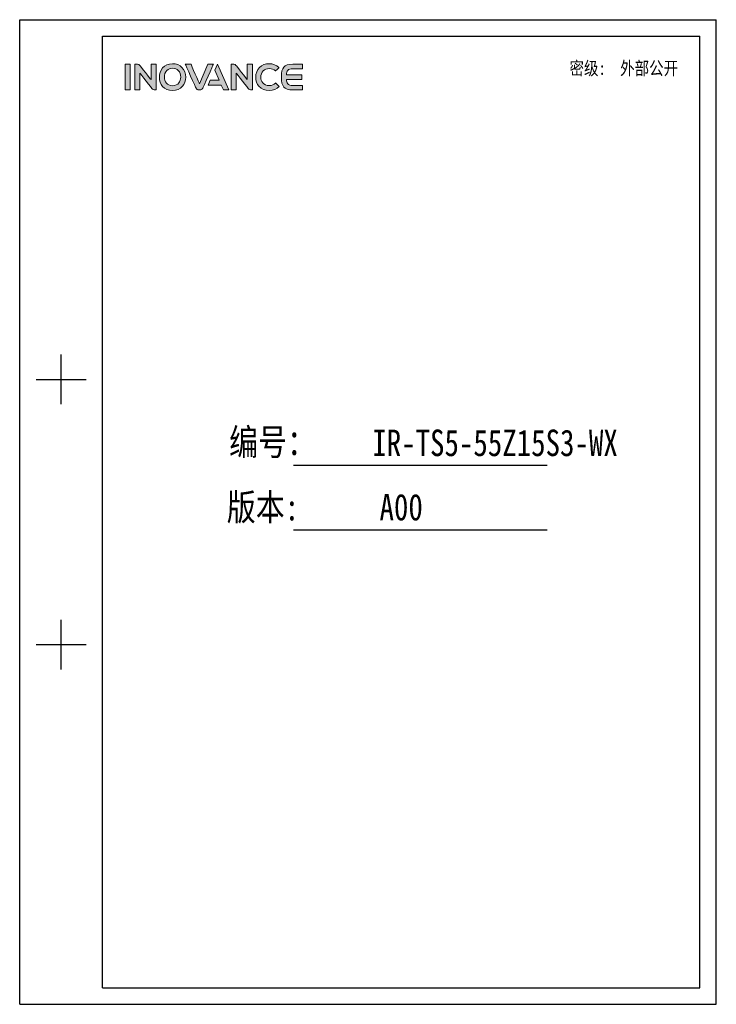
# Model space of a CAD drawing. Header units: millimetres. Extents: x 4086 to 8318, y 123 to 1549.
# Tile 1 of 54: x 4086 to 5094, y 123 to 1549. Entities that reach past the tile are written whole.
import ezdxf
from ezdxf.enums import TextEntityAlignment as Align

# ---------------------------------------------------------------- set-up
doc = ezdxf.new("R2010")
doc.units = ezdxf.units.MM
doc.layers.add('logo-蓝色', color=7, linetype='Continuous', true_color=0x008ccf)
doc.styles.get("Standard").update_dxf_attribs({"font": 'SourceHanSansCN-Normal.ttf'})
doc.styles.add('仿宋体', font='STFANGSO.TTF', dxfattribs={"width": 0.8})

# ---------------------------------------------------------------- blocks, each defined once
blk = doc.blocks.new('1')
at = {"layer": 'logo-蓝色'}
h = blk.add_hatch(color=256, dxfattribs=at)
h.dxf.hatch_style = 1
edge = h.paths.add_edge_path()
edge.add_spline(control_points=[(4238.3, 1447.6), (4238.3, 1447.6), (4245.7, 1447.6), (4245.7, 1447.6), (4245.7, 1447.6), (4245.7, 1447.6), (4245.7, 1484.7), (4245.7, 1484.7), (4245.7, 1484.7), (4245.7, 1484.7), (4238.3, 1484.7), (4238.3, 1484.7), (4238.3, 1484.7), (4238.3, 1484.7), (4238.3, 1447.6), (4238.3, 1447.6)], knot_values=[0, 0, 0, 0, 0.25, 0.25, 0.25, 0.25, 0.5, 0.5, 0.5, 0.5, 0.75, 0.75, 0.75, 0.75, 1, 1, 1, 1], degree=3, periodic=1)
h = blk.add_hatch(color=256, dxfattribs=at)
h.dxf.hatch_style = 1
edge = h.paths.add_edge_path()
edge.add_spline(control_points=[(4275.8, 1484.8), (4275.8, 1484.8), (4275.8, 1462.4), (4275.8, 1462.4), (4275.8, 1462.4), (4275.8, 1462.4), (4259.4, 1483.1), (4259.4, 1483.1), (4259.4, 1483.1), (4258.7, 1484.1), (4257.5, 1484.7), (4256.2, 1484.7), (4256.2, 1484.7), (4256.2, 1484.7), (4252.2, 1484.7), (4252.2, 1484.7), (4252.2, 1484.7), (4252.2, 1484.7), (4252.2, 1447.6), (4252.2, 1447.6), (4252.2, 1447.6), (4252.2, 1447.6), (4259.6, 1447.6), (4259.6, 1447.6), (4259.6, 1447.6), (4259.6, 1447.6), (4259.6, 1471.8), (4259.6, 1471.8), (4259.6, 1471.8), (4259.6, 1471.8), (4278, 1448.7), (4278, 1448.7), (4278, 1448.7), (4278.5, 1448), (4279.3, 1447.6), (4280.3, 1447.6), (4280.3, 1447.6), (4280.3, 1447.6), (4283.2, 1447.6), (4283.2, 1447.6), (4283.2, 1447.6), (4283.2, 1447.6), (4283.2, 1484.8), (4283.2, 1484.8), (4283.2, 1484.8), (4283.2, 1484.8), (4275.8, 1484.8), (4275.8, 1484.8)], knot_values=[0, 0, 0, 0, 0.083333, 0.083333, 0.083333, 0.083333, 0.166667, 0.166667, 0.166667, 0.166667, 0.25, 0.25, 0.25, 0.25, 0.333333, 0.333333, 0.333333, 0.333333, 0.416667, 0.416667, 0.416667, 0.416667, 0.5, 0.5, 0.5, 0.5, 0.583333, 0.583333, 0.583333, 0.583333, 0.666667, 0.666667, 0.666667, 0.666667, 0.75, 0.75, 0.75, 0.75, 0.833333, 0.833333, 0.833333, 0.833333, 0.916667, 0.916667, 0.916667, 0.916667, 1, 1, 1, 1], degree=3, periodic=1)
h = blk.add_hatch(color=256, dxfattribs=at)
h.dxf.hatch_style = 1
edge = h.paths.add_edge_path(flags=16)
edge.add_spline(control_points=[(4298.7, 1475.5), (4300.8, 1477.7), (4303.6, 1478.8), (4307, 1478.8), (4307, 1478.8), (4310.4, 1478.8), (4313.2, 1477.7), (4315.3, 1475.6), (4315.3, 1475.6), (4317.6, 1473.2), (4318.8, 1469.7), (4318.8, 1465.9), (4318.8, 1465.9), (4318.7, 1460), (4315.5, 1453.6), (4307, 1453.6), (4307, 1453.6), (4298.6, 1453.6), (4295.4, 1459.9), (4295.2, 1465.8), (4295.2, 1465.8), (4295.1, 1469.6), (4296.4, 1473.2), (4298.7, 1475.5)], knot_values=[0, 0, 0, 0, 0.166667, 0.166667, 0.166667, 0.166667, 0.333333, 0.333333, 0.333333, 0.333333, 0.5, 0.5, 0.5, 0.5, 0.666667, 0.666667, 0.666667, 0.666667, 0.833333, 0.833333, 0.833333, 0.833333, 1, 1, 1, 1], degree=3, periodic=0)
edge = h.paths.add_edge_path()
edge.add_spline(control_points=[(4307, 1485.5), (4293.9, 1485.5), (4287.9, 1475.4), (4287.9, 1465.9), (4287.9, 1465.9), (4287.9, 1460.8), (4289.6, 1456.1), (4292.6, 1452.7), (4292.6, 1452.7), (4296, 1448.9), (4301, 1446.8), (4307, 1446.8), (4307, 1446.8), (4313, 1446.8), (4318, 1448.9), (4321.4, 1452.8), (4321.4, 1452.8), (4324.3, 1456.2), (4326, 1460.9), (4326.1, 1466), (4326.1, 1466), (4326.1, 1471.5), (4324.1, 1476.7), (4320.6, 1480.2), (4320.6, 1480.2), (4317.2, 1483.7), (4312.5, 1485.5), (4307, 1485.5)], knot_values=[0, 0, 0, 0, 0.142857, 0.142857, 0.142857, 0.142857, 0.285714, 0.285714, 0.285714, 0.285714, 0.428571, 0.428571, 0.428571, 0.428571, 0.571429, 0.571429, 0.571429, 0.571429, 0.714286, 0.714286, 0.714286, 0.714286, 0.857143, 0.857143, 0.857143, 0.857143, 1, 1, 1, 1], degree=3, periodic=0)
h = blk.add_hatch(color=256, dxfattribs=at)
h.dxf.hatch_style = 1
edge = h.paths.add_edge_path()
edge.add_spline(control_points=[(4358, 1484.7), (4358, 1484.7), (4345.8, 1456.4), (4345.8, 1456.4), (4345.8, 1456.4), (4345.8, 1456.4), (4333.7, 1484.7), (4333.7, 1484.7), (4333.7, 1484.7), (4333.7, 1484.7), (4325.4, 1484.7), (4325.4, 1484.7), (4325.4, 1484.7), (4325.4, 1484.7), (4341, 1450), (4341, 1450), (4341, 1450), (4341.6, 1448.6), (4343, 1447.6), (4344.7, 1447.6), (4344.7, 1447.6), (4344.7, 1447.6), (4344.7, 1447.6), (4344.7, 1447.6), (4344.7, 1447.6), (4344.7, 1447.6), (4346.9, 1447.6), (4346.9, 1447.6), (4346.9, 1447.6), (4346.9, 1447.6), (4347, 1447.6), (4347, 1447.6), (4347, 1447.6), (4348.6, 1447.6), (4350, 1448.6), (4350.6, 1450), (4350.6, 1450), (4350.6, 1450), (4366.2, 1484.7), (4366.2, 1484.7), (4366.2, 1484.7), (4366.2, 1484.7), (4358, 1484.7), (4358, 1484.7)], knot_values=[0, 0, 0, 0, 0.090909, 0.090909, 0.090909, 0.090909, 0.181818, 0.181818, 0.181818, 0.181818, 0.272727, 0.272727, 0.272727, 0.272727, 0.363636, 0.363636, 0.363636, 0.363636, 0.454545, 0.454545, 0.454545, 0.454545, 0.545455, 0.545455, 0.545455, 0.545455, 0.636364, 0.636364, 0.636364, 0.636364, 0.727273, 0.727273, 0.727273, 0.727273, 0.818182, 0.818182, 0.818182, 0.818182, 0.909091, 0.909091, 0.909091, 0.909091, 1, 1, 1, 1], degree=3, periodic=1)
h = blk.add_hatch(color=256, dxfattribs=at)
h.dxf.hatch_style = 1
edge = h.paths.add_edge_path()
edge.add_spline(control_points=[(4371.9, 1484.7), (4371.9, 1484.7), (4368.1, 1476.1), (4368.1, 1476.1), (4368.1, 1476.1), (4368.1, 1476.1), (4374.5, 1461.4), (4374.5, 1461.4), (4374.5, 1461.4), (4374.5, 1461.4), (4361.5, 1461.4), (4361.5, 1461.4), (4361.5, 1461.4), (4361.5, 1461.4), (4358.4, 1454.5), (4358.4, 1454.5), (4358.4, 1454.5), (4358.4, 1454.5), (4377.4, 1454.5), (4377.4, 1454.5), (4377.4, 1454.5), (4377.4, 1454.5), (4380.5, 1447.6), (4380.5, 1447.6), (4380.5, 1447.6), (4380.5, 1447.6), (4388.6, 1447.6), (4388.6, 1447.6), (4388.6, 1447.6), (4388.6, 1447.6), (4371.9, 1484.7), (4371.9, 1484.7)], knot_values=[0, 0, 0, 0, 0.125, 0.125, 0.125, 0.125, 0.25, 0.25, 0.25, 0.25, 0.375, 0.375, 0.375, 0.375, 0.5, 0.5, 0.5, 0.5, 0.625, 0.625, 0.625, 0.625, 0.75, 0.75, 0.75, 0.75, 0.875, 0.875, 0.875, 0.875, 1, 1, 1, 1], degree=3, periodic=1)
h = blk.add_hatch(color=256, dxfattribs=at)
h.dxf.hatch_style = 1
edge = h.paths.add_edge_path()
edge.add_spline(control_points=[(4415.2, 1484.8), (4415.2, 1484.8), (4415.2, 1462.4), (4415.2, 1462.4), (4415.2, 1462.4), (4415.2, 1462.4), (4398.8, 1483.1), (4398.8, 1483.1), (4398.8, 1483.1), (4398.1, 1484.1), (4397, 1484.7), (4395.7, 1484.7), (4395.7, 1484.7), (4395.7, 1484.7), (4391.7, 1484.7), (4391.7, 1484.7), (4391.7, 1484.7), (4391.7, 1484.7), (4391.7, 1447.6), (4391.7, 1447.6), (4391.7, 1447.6), (4391.7, 1447.6), (4399, 1447.6), (4399, 1447.6), (4399, 1447.6), (4399, 1447.6), (4399, 1471.8), (4399, 1471.8), (4399, 1471.8), (4399, 1471.8), (4417.4, 1448.7), (4417.4, 1448.7), (4417.4, 1448.7), (4418, 1448), (4418.8, 1447.6), (4419.7, 1447.6), (4419.7, 1447.6), (4419.7, 1447.6), (4422.6, 1447.6), (4422.6, 1447.6), (4422.6, 1447.6), (4422.6, 1447.6), (4422.6, 1484.8), (4422.6, 1484.8), (4422.6, 1484.8), (4422.6, 1484.8), (4415.2, 1484.8), (4415.2, 1484.8)], knot_values=[0, 0, 0, 0, 0.083333, 0.083333, 0.083333, 0.083333, 0.166667, 0.166667, 0.166667, 0.166667, 0.25, 0.25, 0.25, 0.25, 0.333333, 0.333333, 0.333333, 0.333333, 0.416667, 0.416667, 0.416667, 0.416667, 0.5, 0.5, 0.5, 0.5, 0.583333, 0.583333, 0.583333, 0.583333, 0.666667, 0.666667, 0.666667, 0.666667, 0.75, 0.75, 0.75, 0.75, 0.833333, 0.833333, 0.833333, 0.833333, 0.916667, 0.916667, 0.916667, 0.916667, 1, 1, 1, 1], degree=3, periodic=1)
h = blk.add_hatch(color=256, dxfattribs=at)
h.dxf.hatch_style = 1
edge = h.paths.add_edge_path()
edge.add_spline(control_points=[(4456.1, 1457.4), (4453.9, 1455.2), (4450.4, 1453.8), (4447.1, 1453.8), (4447.1, 1453.8), (4438, 1453.8), (4434.7, 1460.1), (4434.7, 1466), (4434.7, 1466), (4434.7, 1469.5), (4435.9, 1472.8), (4438.2, 1475.1), (4438.2, 1475.1), (4440.4, 1477.3), (4443.4, 1478.4), (4447.1, 1478.4), (4447.1, 1478.4), (4450.5, 1478.4), (4453.5, 1477.2), (4455.8, 1475), (4455.8, 1475), (4455.8, 1475), (4455.9, 1474.9), (4455.9, 1474.9), (4455.9, 1474.9), (4455.9, 1474.9), (4460.9, 1479.7), (4460.9, 1479.7), (4460.9, 1479.7), (4460.9, 1479.7), (4460.7, 1479.8), (4460.7, 1479.8), (4460.7, 1479.8), (4456.9, 1483.5), (4452.2, 1485.5), (4447.1, 1485.5), (4447.1, 1485.5), (4441.3, 1485.5), (4436.4, 1483.6), (4432.9, 1480.1), (4432.9, 1480.1), (4429.4, 1476.6), (4427.4, 1471.4), (4427.4, 1465.9), (4427.4, 1465.9), (4427.5, 1460.8), (4429.1, 1456.1), (4432.1, 1452.8), (4432.1, 1452.8), (4435.6, 1448.9), (4440.8, 1446.8), (4447.1, 1446.8), (4447.1, 1446.8), (4452.6, 1446.8), (4457.5, 1448.7), (4461.2, 1452.3), (4461.2, 1452.3), (4461.2, 1452.3), (4461.3, 1452.5), (4461.3, 1452.5), (4461.3, 1452.5), (4461.3, 1452.5), (4456.3, 1457.6), (4456.3, 1457.6), (4456.3, 1457.6), (4456.3, 1457.6), (4456.1, 1457.4), (4456.1, 1457.4)], knot_values=[0, 0, 0, 0, 0.058824, 0.058824, 0.058824, 0.058824, 0.117647, 0.117647, 0.117647, 0.117647, 0.176471, 0.176471, 0.176471, 0.176471, 0.235294, 0.235294, 0.235294, 0.235294, 0.294118, 0.294118, 0.294118, 0.294118, 0.352941, 0.352941, 0.352941, 0.352941, 0.411765, 0.411765, 0.411765, 0.411765, 0.470588, 0.470588, 0.470588, 0.470588, 0.529412, 0.529412, 0.529412, 0.529412, 0.588235, 0.588235, 0.588235, 0.588235, 0.647059, 0.647059, 0.647059, 0.647059, 0.705882, 0.705882, 0.705882, 0.705882, 0.764706, 0.764706, 0.764706, 0.764706, 0.823529, 0.823529, 0.823529, 0.823529, 0.882353, 0.882353, 0.882353, 0.882353, 0.941176, 0.941176, 0.941176, 0.941176, 1, 1, 1, 1], degree=3, periodic=0)
h = blk.add_hatch(color=256, dxfattribs=at)
h.dxf.hatch_style = 1
edge = h.paths.add_edge_path()
edge.add_spline(control_points=[(4481.2, 1478.2), (4481.2, 1478.2), (4495.1, 1478.2), (4495.1, 1478.2), (4495.1, 1478.2), (4495.1, 1478.2), (4495.1, 1484.7), (4495.1, 1484.7), (4495.1, 1484.7), (4495.1, 1484.7), (4481.1, 1484.7), (4481.1, 1484.7), (4481.1, 1484.7), (4468.1, 1484.7), (4464.6, 1479.8), (4464.6, 1466.6), (4464.6, 1466.6), (4464.6, 1466.6), (4464.6, 1466.2), (4464.6, 1466.2), (4464.6, 1466.2), (4464.6, 1466.2), (4464.6, 1466.2), (4464.6, 1466.2), (4464.6, 1466.2), (4464.6, 1466.2), (4464.6, 1466.1), (4464.6, 1466.1), (4464.6, 1466.1), (4464.6, 1466.1), (4464.6, 1466.1), (4464.6, 1466.1), (4464.6, 1466.1), (4464.6, 1466.1), (4464.6, 1465.7), (4464.6, 1465.7), (4464.6, 1465.7), (4464.6, 1452.5), (4468.1, 1447.6), (4481.1, 1447.6), (4481.1, 1447.6), (4481.1, 1447.6), (4495.1, 1447.6), (4495.1, 1447.6), (4495.1, 1447.6), (4495.1, 1447.6), (4495.1, 1454), (4495.1, 1454), (4495.1, 1454), (4495.1, 1454), (4481.2, 1454), (4481.2, 1454), (4481.2, 1454), (4477.8, 1454), (4475.2, 1454.7), (4473.7, 1456.5), (4473.7, 1456.5), (4472.4, 1457.9), (4471.8, 1460.1), (4471.7, 1462.7), (4471.7, 1462.7), (4471.7, 1462.7), (4493.9, 1462.7), (4493.9, 1462.7), (4493.9, 1462.7), (4493.9, 1462.7), (4493.9, 1466.2), (4493.9, 1466.2), (4493.9, 1466.2), (4493.9, 1466.2), (4493.9, 1469.6), (4493.9, 1469.6), (4493.9, 1469.6), (4493.9, 1469.6), (4471.7, 1469.6), (4471.7, 1469.6), (4471.7, 1469.6), (4471.8, 1472.2), (4472.4, 1474.4), (4473.7, 1475.8), (4473.7, 1475.8), (4475.2, 1477.6), (4477.8, 1478.2), (4481.2, 1478.2)], knot_values=[0, 0, 0, 0, 0.047619, 0.047619, 0.047619, 0.047619, 0.095238, 0.095238, 0.095238, 0.095238, 0.142857, 0.142857, 0.142857, 0.142857, 0.190476, 0.190476, 0.190476, 0.190476, 0.238095, 0.238095, 0.238095, 0.238095, 0.285714, 0.285714, 0.285714, 0.285714, 0.333333, 0.333333, 0.333333, 0.333333, 0.380952, 0.380952, 0.380952, 0.380952, 0.428571, 0.428571, 0.428571, 0.428571, 0.47619, 0.47619, 0.47619, 0.47619, 0.52381, 0.52381, 0.52381, 0.52381, 0.571429, 0.571429, 0.571429, 0.571429, 0.619048, 0.619048, 0.619048, 0.619048, 0.666667, 0.666667, 0.666667, 0.666667, 0.714286, 0.714286, 0.714286, 0.714286, 0.761905, 0.761905, 0.761905, 0.761905, 0.809524, 0.809524, 0.809524, 0.809524, 0.857143, 0.857143, 0.857143, 0.857143, 0.904762, 0.904762, 0.904762, 0.904762, 0.952381, 0.952381, 0.952381, 0.952381, 1, 1, 1, 1], degree=3, periodic=0)
at = {"linetype": 'Continuous'}
for p, q in [((4085.7, 1549.2), (5094, 1549.2)), ((4085.7, 123.2), (4085.7, 1549.2)), ((5094, 123.2), (5094, 1549.2)), ((4205.8, 1525.2), (5070, 1525.2)), ((4205.8, 147.2), (4205.8, 1525.2)), ((5070, 147.2), (5070, 1525.2)), ((4145.8, 992.3), (4145.8, 1064.3)), ((4109.7, 1028.3), (4181.8, 1028.3)), ((4481.9, 903.9), (4849.2, 903.9)), ((4482.1, 810.5), (4849.2, 810.5)), ((4145.8, 608.2), (4145.8, 680.2)), ((4109.7, 644.2), (4181.8, 644.2)), ((4205.8, 147.2), (5070, 147.2)), ((4085.7, 123.2), (5094, 123.2))]:
    blk.add_line(p, q, dxfattribs=at)
at = {"layer": 'logo-蓝色', "lineweight": 9}
for points, knots in [([(4245.7, 1484.7), (4245.7, 1484.7), (4245.7, 1484.7), (4238.3, 1484.7), (4238.3, 1484.7)], [0.5, 0.5, 0.5, 0.5, 0.5, 0.75, 0.75, 0.75, 0.75]), ([(4238.3, 1484.7), (4238.3, 1484.7), (4238.3, 1484.7), (4238.3, 1447.6), (4238.3, 1447.6)], [0.75, 0.75, 0.75, 0.75, 0.75, 1, 1, 1, 1]), ([(4245.7, 1447.6), (4245.7, 1447.6), (4245.7, 1447.6), (4245.7, 1484.7), (4245.7, 1484.7)], [0.25, 0.25, 0.25, 0.25, 0.25, 0.5, 0.5, 0.5, 0.5]), ([(4256.2, 1484.7), (4256.2, 1484.7), (4256.2, 1484.7), (4252.2, 1484.7), (4252.2, 1484.7)], [0.25, 0.25, 0.25, 0.25, 0.25000001, 0.33333333, 0.33333333, 0.33333333, 0.33333333]), ([(4252.2, 1484.7), (4252.2, 1484.7), (4252.2, 1484.7), (4252.2, 1447.6), (4252.2, 1447.6)], [0.33333333, 0.33333333, 0.33333333, 0.33333333, 0.33333334, 0.41666667, 0.41666667, 0.41666667, 0.41666667]), ([(4259.4, 1483.1), (4259.4, 1483.1), (4258.7, 1484.1), (4257.5, 1484.7), (4256.2, 1484.7)], [0.16666667, 0.16666667, 0.16666667, 0.16666667, 0.16666668, 0.25, 0.25, 0.25, 0.25]), ([(4275.8, 1462.4), (4275.8, 1462.4), (4275.8, 1462.4), (4259.4, 1483.1), (4259.4, 1483.1)], [0.08333333, 0.08333333, 0.08333333, 0.08333333, 0.08333334, 0.16666667, 0.16666667, 0.16666667, 0.16666667]), ([(4283.2, 1484.8), (4283.2, 1484.8), (4283.2, 1484.8), (4275.8, 1484.8), (4275.8, 1484.8)], [0.91666667, 0.91666667, 0.91666667, 0.91666667, 0.91666668, 1, 1, 1, 1]), ([(4283.2, 1447.6), (4283.2, 1447.6), (4283.2, 1447.6), (4283.2, 1484.8), (4283.2, 1484.8)], [0.83333333, 0.83333333, 0.83333333, 0.83333333, 0.83333334, 0.91666667, 0.91666667, 0.91666667, 0.91666667]), ([(4320.6, 1480.2), (4320.6, 1480.2), (4317.2, 1483.7), (4312.5, 1485.5), (4307, 1485.5)], [0.8571429, 0.8571429, 0.8571429, 0.8571429, 0.8571429, 1, 1, 1, 1]), ([(4333.7, 1484.7), (4333.7, 1484.7), (4333.7, 1484.7), (4325.4, 1484.7), (4325.4, 1484.7)], [0.18181818, 0.18181818, 0.18181818, 0.18181818, 0.18181819, 0.27272727, 0.27272727, 0.27272727, 0.27272727]), ([(4325.4, 1484.7), (4325.4, 1484.7), (4325.4, 1484.7), (4341, 1450), (4341, 1450)], [0.27272727, 0.27272727, 0.27272727, 0.27272727, 0.27272728, 0.36363636, 0.36363636, 0.36363636, 0.36363636]), ([(4345.8, 1456.4), (4345.8, 1456.4), (4345.8, 1456.4), (4333.7, 1484.7), (4333.7, 1484.7)], [0.09090909, 0.09090909, 0.09090909, 0.09090909, 0.0909091, 0.18181818, 0.18181818, 0.18181818, 0.18181818]), ([(4350.6, 1450), (4350.6, 1450), (4350.6, 1450), (4366.2, 1484.7), (4366.2, 1484.7)], [0.81818182, 0.81818182, 0.81818182, 0.81818182, 0.81818183, 0.90909091, 0.90909091, 0.90909091, 0.90909091]), ([(4366.2, 1484.7), (4366.2, 1484.7), (4366.2, 1484.7), (4358, 1484.7), (4358, 1484.7)], [0.90909091, 0.90909091, 0.90909091, 0.90909091, 0.90909092, 1, 1, 1, 1]), ([(4388.6, 1447.6), (4388.6, 1447.6), (4388.6, 1447.6), (4371.9, 1484.7), (4371.9, 1484.7)], [0.875, 0.875, 0.875, 0.875, 0.875, 1, 1, 1, 1]), ([(4395.7, 1484.7), (4395.7, 1484.7), (4395.7, 1484.7), (4391.7, 1484.7), (4391.7, 1484.7)], [0.25, 0.25, 0.25, 0.25, 0.25000001, 0.33333333, 0.33333333, 0.33333333, 0.33333333]), ([(4391.7, 1484.7), (4391.7, 1484.7), (4391.7, 1484.7), (4391.7, 1447.6), (4391.7, 1447.6)], [0.33333333, 0.33333333, 0.33333333, 0.33333333, 0.33333334, 0.41666667, 0.41666667, 0.41666667, 0.41666667]), ([(4398.8, 1483.1), (4398.8, 1483.1), (4398.1, 1484.1), (4397, 1484.7), (4395.7, 1484.7)], [0.16666667, 0.16666667, 0.16666667, 0.16666667, 0.16666668, 0.25, 0.25, 0.25, 0.25]), ([(4415.2, 1462.4), (4415.2, 1462.4), (4415.2, 1462.4), (4398.8, 1483.1), (4398.8, 1483.1)], [0.08333333, 0.08333333, 0.08333333, 0.08333333, 0.08333334, 0.16666667, 0.16666667, 0.16666667, 0.16666667]), ([(4422.6, 1484.8), (4422.6, 1484.8), (4422.6, 1484.8), (4415.2, 1484.8), (4415.2, 1484.8)], [0.91666667, 0.91666667, 0.91666667, 0.91666667, 0.91666668, 1, 1, 1, 1]), ([(4422.6, 1447.6), (4422.6, 1447.6), (4422.6, 1447.6), (4422.6, 1484.8), (4422.6, 1484.8)], [0.83333333, 0.83333333, 0.83333333, 0.83333333, 0.83333334, 0.91666667, 0.91666667, 0.91666667, 0.91666667]), ([(4460.7, 1479.8), (4460.7, 1479.8), (4456.9, 1483.5), (4452.2, 1485.5), (4447.1, 1485.5), (4447.1, 1485.5), (4441.3, 1485.5), (4436.4, 1483.6), (4432.9, 1480.1)], [0.4705882, 0.4705882, 0.4705882, 0.4705882, 0.4705882, 0.5294118, 0.5294118, 0.5294118, 0.5294118, 0.5882353, 0.5882353, 0.5882353, 0.5882353]), ([(4481.1, 1484.7), (4481.1, 1484.7), (4468.1, 1484.7), (4464.6, 1479.8), (4464.6, 1466.6)], [0.14285714, 0.14285714, 0.14285714, 0.14285714, 0.14285715, 0.19047619, 0.19047619, 0.19047619, 0.19047619]), ([(4495.1, 1484.7), (4495.1, 1484.7), (4495.1, 1484.7), (4481.1, 1484.7), (4481.1, 1484.7)], [0.0952381, 0.0952381, 0.0952381, 0.0952381, 0.09523811, 0.14285714, 0.14285714, 0.14285714, 0.14285714]), ([(4495.1, 1478.2), (4495.1, 1478.2), (4495.1, 1478.2), (4495.1, 1484.7), (4495.1, 1484.7)], [0.04761905, 0.04761905, 0.04761905, 0.04761905, 0.04761906, 0.0952381, 0.0952381, 0.0952381, 0.0952381]), ([(4259.6, 1447.6), (4259.6, 1447.6), (4259.6, 1447.6), (4259.6, 1471.8), (4259.6, 1471.8)], [0.5, 0.5, 0.5, 0.5, 0.50000001, 0.58333333, 0.58333333, 0.58333333, 0.58333333]), ([(4259.6, 1471.8), (4259.6, 1471.8), (4259.6, 1471.8), (4278, 1448.7), (4278, 1448.7)], [0.58333333, 0.58333333, 0.58333333, 0.58333333, 0.58333334, 0.66666667, 0.66666667, 0.66666667, 0.66666667]), ([(4295.2, 1465.8), (4295.2, 1465.8), (4295.1, 1469.6), (4296.4, 1473.2), (4298.7, 1475.5)], [0.8333333, 0.8333333, 0.8333333, 0.8333333, 0.8333333, 1, 1, 1, 1]), ([(4307, 1478.8), (4307, 1478.8), (4310.4, 1478.8), (4313.2, 1477.7), (4315.3, 1475.6)], [0.1666667, 0.1666667, 0.1666667, 0.1666667, 0.1666667, 0.3333333, 0.3333333, 0.3333333, 0.3333333]), ([(4315.3, 1475.6), (4315.3, 1475.6), (4317.6, 1473.2), (4318.8, 1469.7), (4318.8, 1465.9)], [0.3333333, 0.3333333, 0.3333333, 0.3333333, 0.3333333, 0.5, 0.5, 0.5, 0.5]), ([(4326.1, 1466), (4326.1, 1466), (4326.1, 1471.5), (4324.1, 1476.7), (4320.6, 1480.2)], [0.7142857, 0.7142857, 0.7142857, 0.7142857, 0.7142857, 0.8571429, 0.8571429, 0.8571429, 0.8571429]), ([(4368.1, 1476.1), (4368.1, 1476.1), (4368.1, 1476.1), (4374.5, 1461.4), (4374.5, 1461.4)], [0.125, 0.125, 0.125, 0.125, 0.125, 0.25, 0.25, 0.25, 0.25]), ([(4399, 1447.6), (4399, 1447.6), (4399, 1447.6), (4399, 1471.8), (4399, 1471.8)], [0.5, 0.5, 0.5, 0.5, 0.50000001, 0.58333333, 0.58333333, 0.58333333, 0.58333333]), ([(4399, 1471.8), (4399, 1471.8), (4399, 1471.8), (4417.4, 1448.7), (4417.4, 1448.7)], [0.58333333, 0.58333333, 0.58333333, 0.58333333, 0.58333334, 0.66666667, 0.66666667, 0.66666667, 0.66666667]), ([(4432.9, 1480.1), (4432.9, 1480.1), (4429.4, 1476.6), (4427.4, 1471.4), (4427.4, 1465.9)], [0.58823529, 0.58823529, 0.58823529, 0.58823529, 0.5882353, 0.64705882, 0.64705882, 0.64705882, 0.64705882]), ([(4434.7, 1466), (4434.7, 1466), (4434.7, 1469.5), (4435.9, 1472.8), (4438.2, 1475.1)], [0.11764706, 0.11764706, 0.11764706, 0.11764706, 0.11764707, 0.17647059, 0.17647059, 0.17647059, 0.17647059]), ([(4438.2, 1475.1), (4438.2, 1475.1), (4440.4, 1477.3), (4443.4, 1478.4), (4447.1, 1478.4)], [0.17647059, 0.17647059, 0.17647059, 0.17647059, 0.1764706, 0.23529412, 0.23529412, 0.23529412, 0.23529412]), ([(4447.1, 1478.4), (4447.1, 1478.4), (4450.5, 1478.4), (4453.5, 1477.2), (4455.8, 1475)], [0.23529412, 0.23529412, 0.23529412, 0.23529412, 0.23529413, 0.29411765, 0.29411765, 0.29411765, 0.29411765]), ([(4455.8, 1475), (4455.8, 1475), (4455.8, 1475), (4455.9, 1474.9), (4455.9, 1474.9)], [0.29411765, 0.29411765, 0.29411765, 0.29411765, 0.29411766, 0.35294118, 0.35294118, 0.35294118, 0.35294118]), ([(4455.9, 1474.9), (4455.9, 1474.9), (4455.9, 1474.9), (4460.9, 1479.7), (4460.9, 1479.7)], [0.35294118, 0.35294118, 0.35294118, 0.35294118, 0.35294119, 0.41176471, 0.41176471, 0.41176471, 0.41176471]), ([(4460.9, 1479.7), (4460.9, 1479.7), (4460.9, 1479.7), (4460.7, 1479.8), (4460.7, 1479.8)], [0.41176471, 0.41176471, 0.41176471, 0.41176471, 0.41176472, 0.47058824, 0.47058824, 0.47058824, 0.47058824]), ([(4471.7, 1469.6), (4471.7, 1469.6), (4471.8, 1472.2), (4472.4, 1474.4), (4473.7, 1475.8)], [0.9047619, 0.9047619, 0.9047619, 0.9047619, 0.90476191, 0.95238095, 0.95238095, 0.95238095, 0.95238095]), ([(4493.9, 1469.6), (4493.9, 1469.6), (4493.9, 1469.6), (4471.7, 1469.6), (4471.7, 1469.6)], [0.85714286, 0.85714286, 0.85714286, 0.85714286, 0.85714287, 0.9047619, 0.9047619, 0.9047619, 0.9047619]), ([(4473.7, 1475.8), (4473.7, 1475.8), (4475.2, 1477.6), (4477.8, 1478.2), (4481.2, 1478.2)], [0.95238095, 0.95238095, 0.95238095, 0.95238095, 0.95238096, 1, 1, 1, 1]), ([(4493.9, 1466.2), (4493.9, 1466.2), (4493.9, 1466.2), (4493.9, 1469.6), (4493.9, 1469.6)], [0.80952381, 0.80952381, 0.80952381, 0.80952381, 0.80952382, 0.85714286, 0.85714286, 0.85714286, 0.85714286]), ([(4287.9, 1465.9), (4287.9, 1465.9), (4287.9, 1460.8), (4289.6, 1456.1), (4292.6, 1452.7)], [0.1428571, 0.1428571, 0.1428571, 0.1428571, 0.1428572, 0.2857143, 0.2857143, 0.2857143, 0.2857143]), ([(4318.8, 1465.9), (4318.8, 1465.9), (4318.7, 1460), (4315.5, 1453.6), (4307, 1453.6), (4307, 1453.6), (4298.6, 1453.6), (4295.4, 1459.9), (4295.2, 1465.8)], [0.5, 0.5, 0.5, 0.5, 0.5, 0.6666667, 0.6666667, 0.6666667, 0.6666667, 0.8333333, 0.8333333, 0.8333333, 0.8333333]), ([(4321.4, 1452.8), (4321.4, 1452.8), (4324.3, 1456.2), (4326, 1460.9), (4326.1, 1466)], [0.5714286, 0.5714286, 0.5714286, 0.5714286, 0.5714286, 0.7142857, 0.7142857, 0.7142857, 0.7142857]), ([(4361.5, 1461.4), (4361.5, 1461.4), (4361.5, 1461.4), (4358.4, 1454.5), (4358.4, 1454.5)], [0.375, 0.375, 0.375, 0.375, 0.375, 0.5, 0.5, 0.5, 0.5]), ([(4374.5, 1461.4), (4374.5, 1461.4), (4374.5, 1461.4), (4361.5, 1461.4), (4361.5, 1461.4)], [0.25, 0.25, 0.25, 0.25, 0.25, 0.375, 0.375, 0.375, 0.375]), ([(4427.4, 1465.9), (4427.4, 1465.9), (4427.5, 1460.8), (4429.1, 1456.1), (4432.1, 1452.8)], [0.64705882, 0.64705882, 0.64705882, 0.64705882, 0.64705883, 0.70588235, 0.70588235, 0.70588235, 0.70588235]), ([(4456.1, 1457.4), (4453.9, 1455.2), (4450.4, 1453.8), (4447.1, 1453.8), (4447.1, 1453.8), (4438, 1453.8), (4434.7, 1460.1), (4434.7, 1466)], [0, 0, 0, 0, 0.0588235, 0.0588235, 0.0588235, 0.0588235, 0.1176471, 0.1176471, 0.1176471, 0.1176471]), ([(4456.3, 1457.6), (4456.3, 1457.6), (4456.3, 1457.6), (4456.1, 1457.4), (4456.1, 1457.4)], [0.94117647, 0.94117647, 0.94117647, 0.94117647, 0.94117648, 1, 1, 1, 1]), ([(4461.3, 1452.5), (4461.3, 1452.5), (4461.3, 1452.5), (4456.3, 1457.6), (4456.3, 1457.6)], [0.88235294, 0.88235294, 0.88235294, 0.88235294, 0.88235295, 0.94117647, 0.94117647, 0.94117647, 0.94117647]), ([(4464.6, 1466.6), (4464.6, 1466.6), (4464.6, 1466.6), (4464.6, 1466.2), (4464.6, 1466.2)], [0.19047619, 0.19047619, 0.19047619, 0.19047619, 0.1904762, 0.23809524, 0.23809524, 0.23809524, 0.23809524]), ([(4464.6, 1466.2), (4464.6, 1466.2), (4464.6, 1466.2), (4464.6, 1466.2), (4464.6, 1466.2)], [0.23809524, 0.23809524, 0.23809524, 0.23809524, 0.23809525, 0.28571429, 0.28571429, 0.28571429, 0.28571429]), ([(4464.6, 1466.2), (4464.6, 1466.2), (4464.6, 1466.2), (4464.6, 1466.1), (4464.6, 1466.1)], [0.28571429, 0.28571429, 0.28571429, 0.28571429, 0.2857143, 0.33333333, 0.33333333, 0.33333333, 0.33333333]), ([(4464.6, 1466.1), (4464.6, 1466.1), (4464.6, 1466.1), (4464.6, 1466.1), (4464.6, 1466.1)], [0.33333333, 0.33333333, 0.33333333, 0.33333333, 0.33333334, 0.38095238, 0.38095238, 0.38095238, 0.38095238]), ([(4464.6, 1466.1), (4464.6, 1466.1), (4464.6, 1466.1), (4464.6, 1465.7), (4464.6, 1465.7)], [0.38095238, 0.38095238, 0.38095238, 0.38095238, 0.38095239, 0.42857143, 0.42857143, 0.42857143, 0.42857143]), ([(4464.6, 1465.7), (4464.6, 1465.7), (4464.6, 1452.5), (4468.1, 1447.6), (4481.1, 1447.6)], [0.42857143, 0.42857143, 0.42857143, 0.42857143, 0.42857144, 0.47619048, 0.47619048, 0.47619048, 0.47619048]), ([(4473.7, 1456.5), (4473.7, 1456.5), (4472.4, 1457.9), (4471.8, 1460.1), (4471.7, 1462.7)], [0.66666667, 0.66666667, 0.66666667, 0.66666667, 0.66666668, 0.71428571, 0.71428571, 0.71428571, 0.71428571]), ([(4471.7, 1462.7), (4471.7, 1462.7), (4471.7, 1462.7), (4493.9, 1462.7), (4493.9, 1462.7)], [0.71428571, 0.71428571, 0.71428571, 0.71428571, 0.71428572, 0.76190476, 0.76190476, 0.76190476, 0.76190476]), ([(4495.1, 1454), (4495.1, 1454), (4495.1, 1454), (4481.2, 1454), (4481.2, 1454), (4481.2, 1454), (4477.8, 1454), (4475.2, 1454.7), (4473.7, 1456.5)], [0.57142857, 0.57142857, 0.57142857, 0.57142857, 0.57142858, 0.61904762, 0.61904762, 0.61904762, 0.61904763, 0.66666667, 0.66666667, 0.66666667, 0.66666667]), ([(4493.9, 1462.7), (4493.9, 1462.7), (4493.9, 1462.7), (4493.9, 1466.2), (4493.9, 1466.2)], [0.76190476, 0.76190476, 0.76190476, 0.76190476, 0.76190477, 0.80952381, 0.80952381, 0.80952381, 0.80952381]), ([(4252.2, 1447.6), (4252.2, 1447.6), (4252.2, 1447.6), (4259.6, 1447.6), (4259.6, 1447.6)], [0.41666667, 0.41666667, 0.41666667, 0.41666667, 0.41666668, 0.5, 0.5, 0.5, 0.5]), ([(4278, 1448.7), (4278, 1448.7), (4278.5, 1448), (4279.3, 1447.6), (4280.3, 1447.6)], [0.66666667, 0.66666667, 0.66666667, 0.66666667, 0.66666668, 0.75, 0.75, 0.75, 0.75]), ([(4280.3, 1447.6), (4280.3, 1447.6), (4280.3, 1447.6), (4283.2, 1447.6), (4283.2, 1447.6)], [0.75, 0.75, 0.75, 0.75, 0.75000001, 0.83333333, 0.83333333, 0.83333333, 0.83333333]), ([(4292.6, 1452.7), (4292.6, 1452.7), (4296, 1448.9), (4301, 1446.8), (4307, 1446.8)], [0.2857143, 0.2857143, 0.2857143, 0.2857143, 0.2857143, 0.4285714, 0.4285714, 0.4285714, 0.4285714]), ([(4307, 1446.8), (4307, 1446.8), (4313, 1446.8), (4318, 1448.9), (4321.4, 1452.8)], [0.4285714, 0.4285714, 0.4285714, 0.4285714, 0.4285714, 0.5714286, 0.5714286, 0.5714286, 0.5714286]), ([(4341, 1450), (4341, 1450), (4341.6, 1448.6), (4343, 1447.6), (4344.7, 1447.6)], [0.36363636, 0.36363636, 0.36363636, 0.36363636, 0.36363637, 0.45454545, 0.45454545, 0.45454545, 0.45454545]), ([(4344.7, 1447.6), (4344.7, 1447.6), (4344.7, 1447.6), (4344.7, 1447.6), (4344.7, 1447.6)], [0.45454545, 0.45454545, 0.45454545, 0.45454545, 0.45454546, 0.54545455, 0.54545455, 0.54545455, 0.54545455]), ([(4344.7, 1447.6), (4344.7, 1447.6), (4344.7, 1447.6), (4346.9, 1447.6), (4346.9, 1447.6)], [0.54545455, 0.54545455, 0.54545455, 0.54545455, 0.54545456, 0.63636364, 0.63636364, 0.63636364, 0.63636364]), ([(4346.9, 1447.6), (4346.9, 1447.6), (4346.9, 1447.6), (4347, 1447.6), (4347, 1447.6)], [0.63636364, 0.63636364, 0.63636364, 0.63636364, 0.63636365, 0.72727273, 0.72727273, 0.72727273, 0.72727273]), ([(4347, 1447.6), (4347, 1447.6), (4348.6, 1447.6), (4350, 1448.6), (4350.6, 1450)], [0.72727273, 0.72727273, 0.72727273, 0.72727273, 0.72727274, 0.81818182, 0.81818182, 0.81818182, 0.81818182]), ([(4358.4, 1454.5), (4358.4, 1454.5), (4358.4, 1454.5), (4377.4, 1454.5), (4377.4, 1454.5)], [0.5, 0.5, 0.5, 0.5, 0.5, 0.625, 0.625, 0.625, 0.625]), ([(4377.4, 1454.5), (4377.4, 1454.5), (4377.4, 1454.5), (4380.5, 1447.6), (4380.5, 1447.6)], [0.625, 0.625, 0.625, 0.625, 0.625, 0.75, 0.75, 0.75, 0.75]), ([(4380.5, 1447.6), (4380.5, 1447.6), (4380.5, 1447.6), (4388.6, 1447.6), (4388.6, 1447.6)], [0.75, 0.75, 0.75, 0.75, 0.75, 0.875, 0.875, 0.875, 0.875]), ([(4391.7, 1447.6), (4391.7, 1447.6), (4391.7, 1447.6), (4399, 1447.6), (4399, 1447.6)], [0.41666667, 0.41666667, 0.41666667, 0.41666667, 0.41666668, 0.5, 0.5, 0.5, 0.5]), ([(4417.4, 1448.7), (4417.4, 1448.7), (4418, 1448), (4418.8, 1447.6), (4419.7, 1447.6)], [0.66666667, 0.66666667, 0.66666667, 0.66666667, 0.66666668, 0.75, 0.75, 0.75, 0.75]), ([(4419.7, 1447.6), (4419.7, 1447.6), (4419.7, 1447.6), (4422.6, 1447.6), (4422.6, 1447.6)], [0.75, 0.75, 0.75, 0.75, 0.75000001, 0.83333333, 0.83333333, 0.83333333, 0.83333333]), ([(4432.1, 1452.8), (4432.1, 1452.8), (4435.6, 1448.9), (4440.8, 1446.8), (4447.1, 1446.8), (4447.1, 1446.8), (4452.6, 1446.8), (4457.5, 1448.7), (4461.2, 1452.3)], [0.7058824, 0.7058824, 0.7058824, 0.7058824, 0.7058824, 0.7647059, 0.7647059, 0.7647059, 0.7647059, 0.8235294, 0.8235294, 0.8235294, 0.8235294]), ([(4461.2, 1452.3), (4461.2, 1452.3), (4461.2, 1452.3), (4461.3, 1452.5), (4461.3, 1452.5)], [0.82352941, 0.82352941, 0.82352941, 0.82352941, 0.82352942, 0.88235294, 0.88235294, 0.88235294, 0.88235294]), ([(4481.1, 1447.6), (4481.1, 1447.6), (4481.1, 1447.6), (4495.1, 1447.6), (4495.1, 1447.6)], [0.47619048, 0.47619048, 0.47619048, 0.47619048, 0.47619049, 0.52380952, 0.52380952, 0.52380952, 0.52380952]), ([(4495.1, 1447.6), (4495.1, 1447.6), (4495.1, 1447.6), (4495.1, 1454), (4495.1, 1454)], [0.52380952, 0.52380952, 0.52380952, 0.52380952, 0.52380953, 0.57142857, 0.57142857, 0.57142857, 0.57142857])]:
    blk.add_open_spline(points, degree=3, knots=knots, dxfattribs=at)
for points in [[(4275.8, 1484.8), (4275.8, 1484.8), (4275.8, 1462.4), (4275.8, 1462.4)], [(4307, 1485.5), (4293.9, 1485.5), (4287.9, 1475.4), (4287.9, 1465.9)], [(4358, 1484.7), (4358, 1484.7), (4345.8, 1456.4), (4345.8, 1456.4)], [(4371.9, 1484.7), (4371.9, 1484.7), (4368.1, 1476.1), (4368.1, 1476.1)], [(4415.2, 1484.8), (4415.2, 1484.8), (4415.2, 1462.4), (4415.2, 1462.4)], [(4298.7, 1475.5), (4300.8, 1477.7), (4303.6, 1478.8), (4307, 1478.8)], [(4481.2, 1478.2), (4481.2, 1478.2), (4495.1, 1478.2), (4495.1, 1478.2)], [(4238.3, 1447.6), (4238.3, 1447.6), (4245.7, 1447.6), (4245.7, 1447.6)]]:
    blk.add_open_spline(points, degree=3, dxfattribs=at)
at = {"linetype": 'Continuous', "style": '仿宋体', "width": 0.8}
for s, height, p in [('密级:  外部公开', 19.21, (4881.6, 1469.3)), ('编号：', 38.41, (4388.9, 918.4)), ('版本:', 38.41, (4385.5, 824))]:
    blk.add_text(s, height=height, dxfattribs=at).set_placement(p)
at = {"linetype": 'Continuous', "lineweight": 0, "ltscale": 0.3, "style": '仿宋体', "width": 0.8}
for tag, height, p in [('编号', 38.4, (4637.9, 936.4)), ('版本', 38.4, (4637.9, 843)), ('编号', 14.4, (5574.2, 169.5))]:
    blk.add_attdef(tag, text='', height=height, dxfattribs=at).set_placement(p, align=Align.MIDDLE)
at = {"linetype": 'Continuous', "lineweight": 0, "ltscale": 0.3, "width": 0.8}
for tag, p in [('当前页', (5943.6, 219.8)), ('总页数', (6087.6, 219.8))]:
    blk.add_attdef(tag, text='', height=12, dxfattribs=at).set_placement(p, align=Align.MIDDLE)

msp = doc.modelspace()

# ---------------------------------------------------------------- block references
ref = msp.add_blockref('1', (0, 0))
ref.add_attrib('编号', '             IR-TS5-55Z15S3-WX', dxfattribs={"linetype": 'Continuous', "lineweight": 0, "ltscale": 0.3, "height": 38.410774, "style": '仿宋体', "width": 0.8}).set_placement((4637.8978, 936.3935), align=Align.MIDDLE)
ref.add_attrib('版本', 'A00', dxfattribs={"linetype": 'Continuous', "lineweight": 0, "ltscale": 0.3, "height": 38.41077, "style": '仿宋体', "width": 0.8}).set_placement((4637.8978, 842.9715), align=Align.MIDDLE)

doc.saveas('drawing.dxf')
